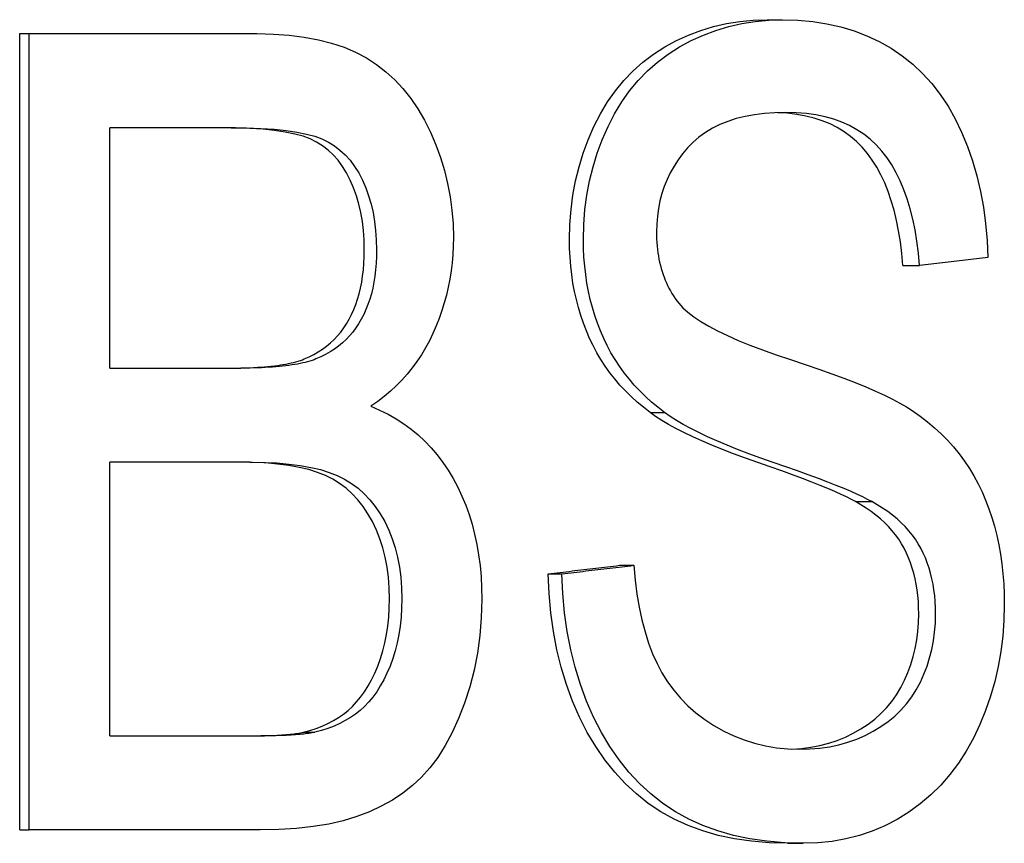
# Model space of a CAD drawing. Header units: millimetres. Extents: x 57 to 3778, y 24 to 492.
# Tile 7 of 16: x 293.36 to 296.5, y 353.6 to 356.23. Entities that reach past the tile are written whole.
import ezdxf

# ---------------------------------------------------------------- set-up
doc = ezdxf.new("R2010")
doc.units = ezdxf.units.MM
doc.layers.add('DETAIL', color=2, linetype='Continuous')

msp = doc.modelspace()

# ---------------------------------------------------------------- linework, layer by layer
at = {"layer": 'DETAIL'}
for p, q in [((295.7431, 356.2308), (295.7927, 356.2308)), ((293.3589, 356.1863), (293.3887, 356.1863)), ((293.3589, 353.6463), (293.3589, 356.1863)), ((293.3887, 356.1863), (294.1152, 356.1863)), ((293.3887, 353.6463), (293.3887, 356.1863)), ((293.6468, 355.1195), (293.6468, 355.8862)), ((294.033, 355.8862), (293.6468, 355.8862)), ((296.1762, 355.4467), (296.2295, 355.4467)), ((293.6468, 355.1195), (294.0641, 355.1195)), ((295.3697, 354.9782), (295.4162, 354.9782)), ((293.6468, 353.9463), (293.6468, 354.8195)), ((294.0933, 354.8195), (293.6468, 354.8195)), ((296.0248, 354.6936), (296.0768, 354.6936)), ((295.2718, 354.4904), (295.3175, 354.4904)), ((295.045, 354.4633), (295.0888, 354.4633)), ((293.6468, 353.9463), (294.1279, 353.9463)), ((294.2632, 353.958), (294.3005, 353.958)), ((293.3589, 353.6463), (293.3887, 353.6463)), ((294.1261, 353.6463), (293.3887, 353.6463)), ((295.8085, 353.6037), (295.8587, 353.6037))]:
    msp.add_line(p, q, dxfattribs=at)
at = {"layer": 'DETAIL', "flags": 128}
for points in [[(295.1128, 355.53), (295.114, 355.578), (295.1176, 355.6251), (295.1237, 355.6714), (295.1323, 355.7168), (295.1432, 355.7614), (295.1566, 355.8051), (295.1725, 355.848), (295.1907, 355.8901), (295.2112, 355.9304), (295.234, 355.9683), (295.259, 356.0038), (295.2862, 356.0367), (295.3156, 356.0672), (295.3471, 356.0952), (295.3808, 356.1207), (295.4167, 356.1437), (295.4542, 356.1641), (295.4926, 356.1818), (295.532, 356.1968), (295.5723, 356.209), (295.6136, 356.2185), (295.6558, 356.2254), (295.699, 356.2294), (295.7431, 356.2308)], [(295.1572, 355.53), (295.1584, 355.578), (295.1621, 355.6251), (295.1682, 355.6714), (295.1768, 355.7168), (295.1879, 355.7614), (295.2014, 355.8051), (295.2174, 355.848), (295.2357, 355.8901), (295.2565, 355.9304), (295.2794, 355.9683), (295.3046, 356.0038), (295.332, 356.0367), (295.3617, 356.0672), (295.3935, 356.0952), (295.4275, 356.1207), (295.4637, 356.1437), (295.5014, 356.1641), (295.5402, 356.1818), (295.5799, 356.1968), (295.6206, 356.209), (295.6622, 356.2185), (295.7048, 356.2254), (295.7483, 356.2294), (295.7927, 356.2308)], [(295.7927, 356.2308), (295.8415, 356.2294), (295.8886, 356.2251), (295.9342, 356.218), (295.9781, 356.2081), (296.0205, 356.1953), (296.0614, 356.1796), (296.1007, 356.1611), (296.1384, 356.1398), (296.1742, 356.1157), (296.2079, 356.0889), (296.2393, 356.0595), (296.2685, 356.0273), (296.2955, 355.9924), (296.3204, 355.9549), (296.3431, 355.9146), (296.3636, 355.8717), (296.3819, 355.8267), (296.398, 355.7803), (296.4119, 355.7324), (296.4235, 355.6832), (296.4329, 355.6325), (296.4401, 355.5804), (296.445, 355.5268), (296.4477, 355.4719)], [(294.1152, 356.1863), (294.1685, 356.1851), (294.219, 356.1814), (294.2668, 356.1754), (294.3118, 356.1669), (294.3541, 356.156), (294.3937, 356.1427), (294.4306, 356.127), (294.4648, 356.1088), (294.4968, 356.0882), (294.5269, 356.065), (294.5551, 356.0392), (294.5816, 356.0108), (294.6062, 355.9799), (294.629, 355.9464), (294.65, 355.9103), (294.6692, 355.8717), (294.6864, 355.8315), (294.7013, 355.7908), (294.7138, 355.7496), (294.7241, 355.7078), (294.7321, 355.6656), (294.7378, 355.6228), (294.7412, 355.5796), (294.7424, 355.5358)], [(295.8029, 355.9346), (295.7681, 355.9338), (295.7348, 355.9315), (295.7032, 355.9276), (295.673, 355.9221), (295.6445, 355.9151), (295.6176, 355.9065), (295.5922, 355.8964), (295.5685, 355.8847), (295.5463, 355.8714), (295.5258, 355.8566), (295.5068, 355.8402), (295.4895, 355.8223), (295.4737, 355.8033), (295.4592, 355.7836), (295.4462, 355.7634), (295.4344, 355.7425), (295.4241, 355.721), (295.4151, 355.6989), (295.4075, 355.6762), (295.4013, 355.6528), (295.3965, 355.6288), (295.393, 355.6042), (295.391, 355.579), (295.3903, 355.5532)], [(296.1762, 355.4467), (296.1728, 355.4851), (296.1682, 355.5219), (296.1626, 355.5571), (296.1559, 355.5908), (296.1481, 355.623), (296.1392, 355.6535), (296.1293, 355.6825), (296.1182, 355.71), (296.106, 355.7359), (296.0928, 355.7603), (296.0784, 355.783), (296.063, 355.8043), (296.0464, 355.8239), (296.0285, 355.842), (296.0093, 355.8584), (295.9887, 355.8733), (295.9669, 355.8865), (295.9438, 355.8982), (295.9193, 355.9082), (295.8935, 355.9166), (295.8664, 355.9234), (295.8379, 355.9286), (295.808, 355.9322), (295.7768, 355.9342)], [(296.2295, 355.4467), (296.2259, 355.4862), (296.2211, 355.5241), (296.2152, 355.5603), (296.2081, 355.5948), (296.1998, 355.6277), (296.1904, 355.659), (296.1798, 355.6885), (296.1681, 355.7165), (296.1551, 355.7427), (296.141, 355.7674), (296.1258, 355.7903), (296.1093, 355.8117), (296.0915, 355.8313), (296.0724, 355.8492), (296.0518, 355.8654), (296.0299, 355.88), (296.0065, 355.8928), (295.9817, 355.9039), (295.9555, 355.9133), (295.9279, 355.9209), (295.8988, 355.9269), (295.8683, 355.9312), (295.8363, 355.9337), (295.8029, 355.9346)], [(294.4583, 355.4971), (294.4576, 355.5281), (294.4555, 355.5581), (294.452, 355.5872), (294.4471, 355.6154), (294.4408, 355.6426), (294.4332, 355.6689), (294.4241, 355.6943), (294.4136, 355.7187), (294.4019, 355.7418), (294.3889, 355.7629), (294.3747, 355.7822), (294.3593, 355.7996), (294.3427, 355.8151), (294.3249, 355.8287), (294.3059, 355.8405), (294.2856, 355.8504), (294.2629, 355.8588), (294.2364, 355.866), (294.2061, 355.8722), (294.1721, 355.8772), (294.1343, 355.8812), (294.0927, 355.884), (294.0472, 355.8856), (293.9979, 355.8862)], [(294.033, 355.8862), (294.0827, 355.8856), (294.1286, 355.884), (294.1705, 355.8812), (294.2087, 355.8772), (294.243, 355.8722), (294.2735, 355.866), (294.3002, 355.8588), (294.3231, 355.8504), (294.3436, 355.8405), (294.3627, 355.8287), (294.3807, 355.8151), (294.3975, 355.7996), (294.413, 355.7822), (294.4273, 355.7629), (294.4404, 355.7418), (294.4522, 355.7187), (294.4628, 355.6943), (294.4719, 355.6689), (294.4796, 355.6426), (294.486, 355.6154), (294.4909, 355.5872), (294.4944, 355.5581), (294.4965, 355.5281), (294.4972, 355.4971)], [(295.3903, 355.5532), (295.3904, 355.5418), (295.3908, 355.5306), (295.3914, 355.5196), (295.3922, 355.5087), (295.3934, 355.498), (295.3947, 355.4875), (295.3963, 355.4771), (295.3982, 355.4669), (295.4003, 355.4569), (295.4026, 355.4471), (295.4052, 355.4374), (295.408, 355.4279), (295.4111, 355.4185), (295.4144, 355.4093), (295.418, 355.4003), (295.4218, 355.3914), (295.4258, 355.3828), (295.4301, 355.3742), (295.4347, 355.3659), (295.4395, 355.3577), (295.4445, 355.3497), (295.4498, 355.3419), (295.4553, 355.3342), (295.4611, 355.3267)], [(294.7424, 355.5358), (294.7419, 355.5088), (294.7406, 355.4821), (294.7383, 355.4557), (294.7351, 355.4295), (294.7311, 355.4036), (294.7261, 355.378), (294.7202, 355.3526), (294.7135, 355.3276), (294.7058, 355.3027), (294.6972, 355.2782), (294.6877, 355.2539), (294.6773, 355.2299), (294.6659, 355.2064), (294.6537, 355.1836), (294.6405, 355.1617), (294.6263, 355.1404), (294.6113, 355.1199), (294.5952, 355.1002), (294.5783, 355.0812), (294.5604, 355.063), (294.5415, 355.0455), (294.5217, 355.0288), (294.5009, 355.0128), (294.4792, 354.9976)], [(295.3697, 354.9782), (295.3487, 354.9944), (295.3286, 355.0111), (295.3094, 355.0286), (295.2911, 355.0466), (295.2737, 355.0653), (295.2571, 355.0847), (295.2415, 355.1047), (295.2268, 355.1254), (295.2129, 355.1467), (295.2, 355.1686), (295.188, 355.1912), (295.1769, 355.2144), (295.1666, 355.2382), (295.1573, 355.2624), (295.1488, 355.2871), (295.1413, 355.3123), (295.1346, 355.3379), (295.1288, 355.364), (295.1239, 355.3905), (295.1199, 355.4175), (295.1168, 355.4449), (295.1146, 355.4728), (295.1132, 355.5012), (295.1128, 355.53)], [(295.4162, 354.9782), (295.3951, 354.9944), (295.3748, 355.0111), (295.3554, 355.0286), (295.337, 355.0466), (295.3194, 355.0653), (295.3027, 355.0847), (295.287, 355.1047), (295.2721, 355.1254), (295.2582, 355.1467), (295.2451, 355.1686), (295.233, 355.1912), (295.2218, 355.2144), (295.2115, 355.2382), (295.2021, 355.2624), (295.1935, 355.2871), (295.1859, 355.3123), (295.1792, 355.3379), (295.1733, 355.364), (295.1684, 355.3905), (295.1644, 355.4175), (295.1612, 355.4449), (295.159, 355.4728), (295.1576, 355.5012), (295.1572, 355.53)], [(294.2668, 355.1486), (294.2823, 355.1554), (294.2972, 355.1629), (294.3114, 355.171), (294.325, 355.1799), (294.3379, 355.1894), (294.3502, 355.1996), (294.3618, 355.2106), (294.3727, 355.2222), (294.383, 355.2344), (294.3927, 355.2474), (294.4017, 355.2611), (294.4101, 355.2754), (294.4178, 355.2904), (294.4248, 355.306), (294.4312, 355.3223), (294.4369, 355.3392), (294.4419, 355.3567), (294.4462, 355.3749), (294.4499, 355.3936), (294.4529, 355.4131), (294.4553, 355.4331), (294.4569, 355.4538), (294.4579, 355.4751), (294.4583, 355.4971)], [(294.4972, 355.4971), (294.4969, 355.4751), (294.4959, 355.4538), (294.4942, 355.4331), (294.4918, 355.4131), (294.4888, 355.3936), (294.4851, 355.3749), (294.4807, 355.3567), (294.4756, 355.3392), (294.4699, 355.3223), (294.4635, 355.306), (294.4564, 355.2904), (294.4486, 355.2754), (294.4402, 355.2611), (294.4311, 355.2474), (294.4214, 355.2344), (294.411, 355.2222), (294.3999, 355.2106), (294.3882, 355.1996), (294.3758, 355.1894), (294.3628, 355.1799), (294.3491, 355.171), (294.3348, 355.1629), (294.3198, 355.1554), (294.3041, 355.1486)], [(296.4477, 355.4719), (296.4387, 355.4708), (296.4297, 355.4698), (296.4206, 355.4687), (296.4116, 355.4677), (296.4025, 355.4666), (296.3935, 355.4656), (296.3844, 355.4645), (296.3753, 355.4635), (296.3663, 355.4625), (296.3572, 355.4614), (296.3481, 355.4604), (296.339, 355.4593), (296.3299, 355.4583), (296.3208, 355.4572), (296.3117, 355.4562), (296.3026, 355.4551), (296.2935, 355.4541), (296.2843, 355.453), (296.2752, 355.452), (296.2661, 355.4509), (296.257, 355.4499), (296.2478, 355.4488), (296.2387, 355.4478), (296.2295, 355.4467)], [(295.4611, 355.3267), (295.4741, 355.3121), (295.4902, 355.2975), (295.5094, 355.2828), (295.5316, 355.268), (295.5569, 355.2531), (295.5853, 355.2381), (295.6166, 355.2231), (295.651, 355.208), (295.6883, 355.1928), (295.7286, 355.1775), (295.7719, 355.1621), (295.8181, 355.1467), (295.8645, 355.1313), (295.9082, 355.1163), (295.9494, 355.1016), (295.988, 355.0873), (296.0241, 355.0732), (296.0576, 355.0595), (296.0886, 355.0461), (296.1171, 355.0331), (296.1432, 355.0203), (296.1667, 355.0079), (296.1878, 354.9958), (296.2064, 354.984)], [(294.0287, 355.1195), (294.0424, 355.1196), (294.0558, 355.1197), (294.0689, 355.12), (294.0816, 355.1203), (294.094, 355.1208), (294.106, 355.1214), (294.1178, 355.122), (294.1292, 355.1228), (294.1402, 355.1236), (294.151, 355.1246), (294.1614, 355.1256), (294.1714, 355.1268), (294.1812, 355.1281), (294.1906, 355.1294), (294.1997, 355.1309), (294.2085, 355.1325), (294.2169, 355.1341), (294.225, 355.1359), (294.2328, 355.1377), (294.2402, 355.1397), (294.2474, 355.1418), (294.2542, 355.1439), (294.2606, 355.1462), (294.2668, 355.1486)], [(294.3041, 355.1486), (294.2979, 355.1462), (294.2914, 355.1439), (294.2845, 355.1418), (294.2774, 355.1397), (294.2698, 355.1377), (294.262, 355.1359), (294.2538, 355.1341), (294.2453, 355.1325), (294.2365, 355.1309), (294.2273, 355.1294), (294.2178, 355.1281), (294.208, 355.1268), (294.1978, 355.1256), (294.1873, 355.1246), (294.1765, 355.1236), (294.1654, 355.1228), (294.1539, 355.122), (294.142, 355.1214), (294.1299, 355.1208), (294.1174, 355.1203), (294.1046, 355.12), (294.0914, 355.1197), (294.0779, 355.1196), (294.0641, 355.1195)], [(294.4792, 354.9976), (294.5071, 354.9856), (294.534, 354.9724), (294.5597, 354.9578), (294.5843, 354.9419), (294.6078, 354.9246), (294.6301, 354.9061), (294.6514, 354.8863), (294.6716, 354.8651), (294.6907, 354.8426), (294.7087, 354.8188), (294.7256, 354.7936), (294.7415, 354.7672), (294.7561, 354.7397), (294.7695, 354.7113), (294.7816, 354.6821), (294.7924, 354.6521), (294.8019, 354.6213), (294.8102, 354.5896), (294.8171, 354.5571), (294.8229, 354.5237), (294.8273, 354.4895), (294.8305, 354.4545), (294.8324, 354.4186), (294.833, 354.3819)], [(296.2064, 354.984), (296.2312, 354.9666), (296.2548, 354.9483), (296.2773, 354.9293), (296.2987, 354.9096), (296.3189, 354.8891), (296.338, 354.8679), (296.3559, 354.8459), (296.3728, 354.8231), (296.3885, 354.7996), (296.4031, 354.7754), (296.4166, 354.7504), (296.429, 354.7246), (296.4403, 354.6981), (296.4507, 354.671), (296.46, 354.6433), (296.4684, 354.6149), (296.4757, 354.5859), (296.4821, 354.5562), (296.4875, 354.5258), (296.492, 354.4949), (296.4954, 354.4632), (296.4978, 354.431), (296.4993, 354.3981), (296.4998, 354.3645)], [(296.0248, 354.6936), (296.012, 354.7007), (295.9969, 354.7084), (295.9794, 354.7167), (295.9595, 354.7256), (295.9373, 354.7351), (295.9126, 354.7452), (295.8855, 354.7559), (295.856, 354.7672), (295.8241, 354.7791), (295.7897, 354.7916), (295.7529, 354.8048), (295.7136, 354.8185), (295.6741, 354.8325), (295.6364, 354.8463), (295.6008, 354.8601), (295.5671, 354.8737), (295.5354, 354.8872), (295.5057, 354.9005), (295.4779, 354.9138), (295.4522, 354.9269), (295.4285, 354.9399), (295.4069, 354.9528), (295.3873, 354.9656), (295.3697, 354.9782)], [(296.0768, 354.6936), (296.0639, 354.7007), (296.0487, 354.7084), (296.031, 354.7167), (296.011, 354.7256), (295.9885, 354.7351), (295.9637, 354.7452), (295.9364, 354.7559), (295.9066, 354.7672), (295.8744, 354.7791), (295.8398, 354.7916), (295.8027, 354.8048), (295.763, 354.8185), (295.7231, 354.8325), (295.6852, 354.8463), (295.6492, 354.8601), (295.6153, 354.8737), (295.5833, 354.8872), (295.5533, 354.9005), (295.5254, 354.9138), (295.4995, 354.9269), (295.4756, 354.9399), (295.4537, 354.9528), (295.4339, 354.9656), (295.4162, 354.9782)], [(294.5384, 354.3839), (294.5375, 354.4186), (294.535, 354.4522), (294.5308, 354.4847), (294.5248, 354.516), (294.5172, 354.5462), (294.5079, 354.5752), (294.4968, 354.603), (294.4841, 354.6297), (294.4699, 354.6549), (294.4544, 354.6781), (294.4376, 354.6994), (294.4194, 354.7188), (294.4001, 354.7362), (294.3794, 354.7517), (294.3574, 354.7653), (294.334, 354.7769), (294.3088, 354.7869), (294.2809, 354.7955), (294.2503, 354.8028), (294.2171, 354.8088), (294.1813, 354.8135), (294.1428, 354.8168), (294.1016, 354.8188), (294.0577, 354.8195)], [(294.0933, 354.8195), (294.1375, 354.8188), (294.1791, 354.8168), (294.2179, 354.8135), (294.2541, 354.8088), (294.2875, 354.8028), (294.3183, 354.7955), (294.3465, 354.7869), (294.372, 354.7769), (294.3955, 354.7653), (294.4176, 354.7517), (294.4385, 354.7362), (294.4581, 354.7188), (294.4763, 354.6994), (294.4933, 354.6781), (294.5089, 354.6549), (294.5233, 354.6297), (294.5361, 354.603), (294.5472, 354.5752), (294.5566, 354.5462), (294.5643, 354.516), (294.5703, 354.4847), (294.5746, 354.4522), (294.5771, 354.4186), (294.578, 354.3839)], [(296.227, 354.3355), (296.2266, 354.3553), (296.2257, 354.3746), (296.224, 354.3936), (296.2218, 354.4121), (296.2189, 354.4301), (296.2153, 354.4478), (296.2111, 354.465), (296.2063, 354.4818), (296.2008, 354.4981), (296.1946, 354.514), (296.1878, 354.5295), (296.1803, 354.5446), (296.1721, 354.5592), (296.1631, 354.5734), (296.1531, 354.5873), (296.1423, 354.6007), (296.1307, 354.6137), (296.1182, 354.6264), (296.1048, 354.6386), (296.0905, 354.6504), (296.0754, 354.6618), (296.0594, 354.6728), (296.0426, 354.6834), (296.0248, 354.6936)], [(296.2806, 354.3355), (296.2803, 354.3553), (296.2793, 354.3746), (296.2777, 354.3936), (296.2754, 354.4121), (296.2725, 354.4301), (296.2689, 354.4478), (296.2647, 354.465), (296.2598, 354.4818), (296.2542, 354.4981), (296.248, 354.514), (296.2412, 354.5295), (296.2336, 354.5446), (296.2254, 354.5592), (296.2162, 354.5734), (296.2062, 354.5873), (296.1953, 354.6007), (296.1836, 354.6137), (296.171, 354.6264), (296.1575, 354.6386), (296.1431, 354.6504), (296.1278, 354.6618), (296.1117, 354.6728), (296.0947, 354.6834), (296.0768, 354.6936)], [(295.045, 354.4632), (295.0545, 354.4644), (295.064, 354.4655), (295.0735, 354.4666), (295.083, 354.4678), (295.0924, 354.4689), (295.1019, 354.47), (295.1114, 354.4712), (295.1209, 354.4723), (295.1303, 354.4734), (295.1398, 354.4745), (295.1492, 354.4757), (295.1587, 354.4768), (295.1681, 354.4779), (295.1776, 354.4791), (295.187, 354.4802), (295.1965, 354.4813), (295.2059, 354.4824), (295.2153, 354.4836), (295.2247, 354.4847), (295.2341, 354.4858), (295.2436, 354.487), (295.253, 354.4881), (295.2624, 354.4892), (295.2718, 354.4904)], [(295.0888, 354.4632), (295.0984, 354.4644), (295.108, 354.4655), (295.1176, 354.4666), (295.1271, 354.4678), (295.1367, 354.4689), (295.1462, 354.47), (295.1558, 354.4712), (295.1653, 354.4723), (295.1749, 354.4734), (295.1844, 354.4745), (295.1939, 354.4757), (295.2035, 354.4768), (295.213, 354.4779), (295.2225, 354.4791), (295.232, 354.4802), (295.2415, 354.4813), (295.2511, 354.4824), (295.2606, 354.4836), (295.2701, 354.4847), (295.2796, 354.4858), (295.289, 354.487), (295.2985, 354.4881), (295.308, 354.4892), (295.3175, 354.4904)], [(295.3175, 354.4904), (295.3221, 354.4435), (295.328, 354.3989), (295.3353, 354.3564), (295.344, 354.3161), (295.3539, 354.278), (295.3653, 354.2421), (295.378, 354.2083), (295.392, 354.1767), (295.4077, 354.147), (295.4254, 354.1186), (295.4452, 354.0918), (295.4669, 354.0664), (295.4906, 354.0424), (295.5163, 354.0199), (295.544, 353.9989), (295.5737, 353.9793), (295.6048, 353.9616), (295.6367, 353.9462), (295.6696, 353.9332), (295.7033, 353.9226), (295.7379, 353.9144), (295.7734, 353.9085), (295.8097, 353.9049), (295.8468, 353.9038)], [(295.8085, 353.6037), (295.7497, 353.6052), (295.6933, 353.61), (295.6392, 353.6178), (295.5874, 353.6288), (295.5379, 353.643), (295.4909, 353.6603), (295.4462, 353.6807), (295.4039, 353.7043), (295.3639, 353.7311), (295.3261, 353.761), (295.2904, 353.794), (295.2569, 353.8302), (295.2256, 353.8695), (295.1965, 353.912), (295.1695, 353.9576), (295.1448, 354.0064), (295.1226, 354.0575), (295.1032, 354.1104), (295.0865, 354.165), (295.0726, 354.2213), (295.0615, 354.2792), (295.0532, 354.3389), (295.0477, 354.4002), (295.045, 354.4632)], [(295.8587, 353.6037), (295.7995, 353.6052), (295.7425, 353.61), (295.688, 353.6178), (295.6357, 353.6288), (295.5859, 353.643), (295.5384, 353.6603), (295.4934, 353.6807), (295.4507, 353.7043), (295.4104, 353.7311), (295.3723, 353.761), (295.3363, 353.794), (295.3025, 353.8302), (295.2709, 353.8695), (295.2416, 353.912), (295.2144, 353.9576), (295.1895, 354.0064), (295.1671, 354.0575), (295.1475, 354.1104), (295.1307, 354.165), (295.1167, 354.2213), (295.1055, 354.2792), (295.0971, 354.3389), (295.0916, 354.4002), (295.0888, 354.4632)], [(294.2632, 353.958), (294.2843, 353.9637), (294.3045, 353.9703), (294.3237, 353.9777), (294.3421, 353.986), (294.3596, 353.9952), (294.3761, 354.0052), (294.3918, 354.016), (294.4065, 354.0277), (294.4205, 354.0404), (294.4338, 354.0546), (294.4466, 354.0702), (294.4587, 354.0872), (294.4702, 354.1055), (294.4811, 354.1253), (294.4914, 354.1464), (294.501, 354.169), (294.5098, 354.1927), (294.5174, 354.2173), (294.5238, 354.2428), (294.529, 354.2692), (294.5331, 354.2965), (294.536, 354.3247), (294.5378, 354.3538), (294.5384, 354.3839)], [(294.578, 354.3839), (294.5774, 354.3538), (294.5756, 354.3247), (294.5727, 354.2965), (294.5686, 354.2692), (294.5633, 354.2428), (294.5568, 354.2173), (294.5492, 354.1927), (294.5403, 354.169), (294.5306, 354.1464), (294.5202, 354.1253), (294.5093, 354.1055), (294.4977, 354.0872), (294.4854, 354.0702), (294.4726, 354.0546), (294.4591, 354.0404), (294.445, 354.0277), (294.4301, 354.016), (294.4144, 354.0052), (294.3977, 353.9952), (294.3801, 353.986), (294.3616, 353.9777), (294.3421, 353.9703), (294.3218, 353.9637), (294.3005, 353.958)], [(294.833, 354.3819), (294.8315, 354.3233), (294.8269, 354.266), (294.8193, 354.2101), (294.8086, 354.1556), (294.7948, 354.1026), (294.7779, 354.0509), (294.7588, 354.0018), (294.7382, 353.9567), (294.7161, 353.9154), (294.6924, 353.8779), (294.6673, 353.8444), (294.6406, 353.8147), (294.6121, 353.7881), (294.5812, 353.7637), (294.5479, 353.7416), (294.5124, 353.7218), (294.4745, 353.7042), (294.4342, 353.6889), (294.3911, 353.6758), (294.3447, 353.6652), (294.2951, 353.6569), (294.2421, 353.651), (294.1858, 353.6474), (294.1261, 353.6463)], [(296.4998, 354.3645), (296.4986, 354.3141), (296.4949, 354.2644), (296.4888, 354.2155), (296.4803, 354.1673), (296.4693, 354.1199), (296.4559, 354.0732), (296.44, 354.0273), (296.4217, 353.9822), (296.401, 353.9386), (296.3782, 353.8976), (296.3532, 353.859), (296.3261, 353.8229), (296.2968, 353.7893), (296.2652, 353.7582), (296.2315, 353.7295), (296.1956, 353.7034), (296.1579, 353.68), (296.119, 353.6598), (296.0788, 353.6426), (296.0374, 353.6286), (295.9946, 353.6177), (295.9506, 353.6099), (295.9053, 353.6052), (295.8587, 353.6037)], [(295.8219, 353.9043), (295.8527, 353.9064), (295.8826, 353.9103), (295.9116, 353.9158), (295.9396, 353.923), (295.9667, 353.9318), (295.9929, 353.9424), (296.0182, 353.9545), (296.0425, 353.9684), (296.0653, 353.9835), (296.0865, 353.9998), (296.1062, 354.0174), (296.1244, 354.0363), (296.141, 354.0564), (296.1561, 354.0777), (296.1697, 354.1003), (296.1818, 354.1241), (296.1924, 354.1486), (296.2015, 354.1737), (296.2093, 354.1993), (296.2157, 354.2255), (296.2206, 354.2522), (296.2241, 354.2794), (296.2263, 354.3072), (296.227, 354.3355)], [(295.8468, 353.9038), (295.8797, 353.9046), (295.9116, 353.9073), (295.9424, 353.9118), (295.9723, 353.918), (296.0011, 353.9261), (296.029, 353.9359), (296.0559, 353.9475), (296.0818, 353.9609), (296.1064, 353.9758), (296.1293, 353.9921), (296.1505, 354.0097), (296.1701, 354.0286), (296.1881, 354.0489), (296.2043, 354.0705), (296.219, 354.0934), (296.232, 354.1177), (296.2434, 354.1429), (296.2533, 354.1687), (296.2617, 354.195), (296.2685, 354.222), (296.2738, 354.2495), (296.2776, 354.2776), (296.2799, 354.3062), (296.2806, 354.3355)], [(294.092, 353.9463), (294.102, 353.9464), (294.1117, 353.9464), (294.1212, 353.9465), (294.1304, 353.9467), (294.1394, 353.9469), (294.1481, 353.9471), (294.1566, 353.9473), (294.1648, 353.9476), (294.1728, 353.948), (294.1806, 353.9484), (294.188, 353.9488), (294.1953, 353.9492), (294.2023, 353.9498), (294.2091, 353.9503), (294.2156, 353.9509), (294.2218, 353.9515), (294.2279, 353.9522), (294.2336, 353.9529), (294.2392, 353.9536), (294.2445, 353.9544), (294.2495, 353.9552), (294.2543, 353.9561), (294.2589, 353.957), (294.2632, 353.958)], [(294.3005, 353.958), (294.2962, 353.957), (294.2916, 353.9561), (294.2867, 353.9552), (294.2816, 353.9544), (294.2763, 353.9536), (294.2707, 353.9529), (294.2649, 353.9522), (294.2588, 353.9515), (294.2525, 353.9509), (294.2459, 353.9503), (294.2391, 353.9498), (294.2321, 353.9492), (294.2247, 353.9488), (294.2172, 353.9484), (294.2094, 353.948), (294.2013, 353.9476), (294.193, 353.9473), (294.1845, 353.9471), (294.1757, 353.9469), (294.1666, 353.9467), (294.1573, 353.9465), (294.1478, 353.9464), (294.138, 353.9464), (294.1279, 353.9463)]]:
    msp.add_lwpolyline(points, dxfattribs=at)

doc.saveas('drawing.dxf')
